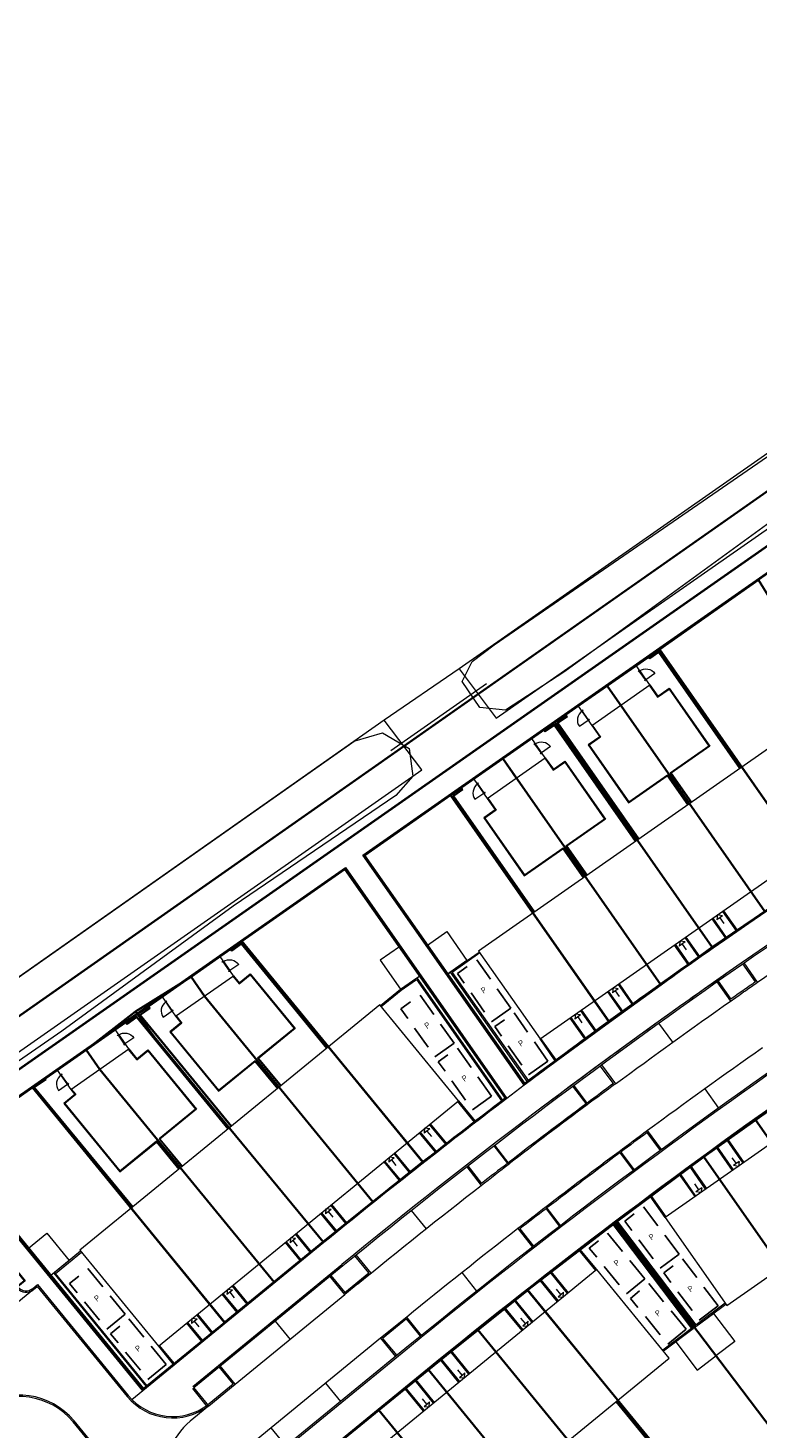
# Model space of a CAD drawing. Header units: metres. Extents: x 150385 to 171486, y 478588 to 485023.
# Tile 76 of 256: x 151541 to 151603, y 483369 to 483488. Entities that reach past the tile are written whole.
import ezdxf
from ezdxf.lldxf.tags import DXFTag

# ---------------------------------------------------------------- set-up
doc = ezdxf.new("R2010")
doc.units = ezdxf.units.M
doc.linetypes.add('Stippelfijn', pattern=[3, 2, -1])
doc.layers.add('B-WE-KG-GRENS_PERCEEL-GV', color=150, linetype='KG-PERCEEL', lineweight=30, true_color=0x007fff)
doc.layers.add('N-CO-BC-DEUR_BERGING_HOUT-G', color=9, linetype='Continuous', lineweight=18, true_color=0x808080)
for name, color, linetype, lineweight in [('N-WE-VH-KANTOPSLUITING_ACHTERKANTBAND TERRAS-G', 7, 'Continuous', 5), ('TOP-L-duiker', 7, 'Continuous', 0), ('TOP-L-topo objecten vlak', 7, 'Continuous', 0)]:
    doc.layers.add(name, color=color, linetype=linetype, lineweight=lineweight)
doc.layers.add('N-WE-VH-PP', color=7, linetype='Continuous')
doc.styles.add('NLCS-ISO-ANNOTATIEF-T25', font='NLCS-ISO.ttf', dxfattribs={"height": 2.5})
doc.styles.get("Standard").update_dxf_attribs({"font": 'NLCS-ISO.ttf'})
tags = doc.linetypes.add('KG-PERCEEL', pattern='A,5.5,-2,["P",Standard,S=1.8,R=0,X=-0.5,Y=-0.9],-2,5.5,-2,[5,NLCS.shx,S=0.75,R=0,X=0,Y=0],-2', length=19).pattern_tags.tags
tags[6] = DXFTag(74, 10)

# ---------------------------------------------------------------- blocks, each defined once
blk = doc.blocks.new('pp')
at = {"layer": 'N-WE-VH-PP', "linetype": 'Stippelfijn', "flags": 128}
blk.add_lwpolyline([(-0.5, -5.47), (-2.5, -5.47), (-2.5, -0.47), (-0.5, -0.47)], close=True, dxfattribs=at)
at = {"layer": 'N-WE-VH-PP', "color": 0, "insert": (-1.48, -2.91), "char_height": 0.5, "attachment_point": 5, "style": 'NLCS-ISO-ANNOTATIEF-T25'}
blk.add_mtext('P', dxfattribs=at)
blk = doc.blocks.new('NLRS_31_DO_WB_buitendeurkozijn vspyqds3_BCB - H02s-5481641-00_begane grond - BU Tuinberging')
at = {"layer": 'N-CO-BC-DEUR_BERGING_HOUT-G', "lineweight": 13}
h = blk.add_hatch(dxfattribs=at)
h.set_pattern_fill('FP_7', color=256, style=0, pattern_type=2)
h.set_pattern_definition([(315, (-27166.344, 2464), (45.25483, 45.25483), [])])
h.paths.add_polyline_path([(-517, 9), (-517, -9), (-508, -9), (-508, -85), (-517, -85), (-517, -101), (-450, -101), (-450, -38), (-467, -38), (-467, 13), (-517, 13)], flags=0)
h.paths.add_polyline_path([(450, -101), (517, -101), (517, -85), (508, -85), (508, -9), (517, -9), (517, 13), (467, 13), (467, -38), (450, -38)], flags=0)
at = {"layer": 'N-CO-BC-DEUR_BERGING_HOUT-G'}
for p, q in [((-517, 13), (-517, 9)), ((-467, 13), (-517, 13)), ((-467, -38), (-467, 13)), ((462, 2), (-462, 2)), ((-462, 2), (-462, -38)), ((462, -38), (462, 2)), ((517, 13), (467, 13)), ((467, 13), (467, -38)), ((517, 9), (517, 13)), ((-508, -85), (-517, -85)), ((-517, -85), (-517, -101)), ((-517, -101), (-450, -101)), ((-508, -79), (-508, -85)), ((-450, -38), (-467, -38)), ((-462, -38), (462, -38)), ((-450, -101), (-450, -38)), ((467, -38), (450, -38)), ((450, -38), (450, -101)), ((450, -101), (517, -101)), ((508, -85), (508, -79)), ((517, -85), (508, -85)), ((517, -101), (517, -85))]:
    blk.add_line(p, q, dxfattribs=at)
at = {"layer": 'N-CO-BC-DEUR_BERGING_HOUT-G', "lineweight": 13}
blk.add_line((-464, 919), (-464, -9), dxfattribs=at)
blk.add_arc((-464, -9), 928, 360, 90, dxfattribs=at)

msp = doc.modelspace()

# ---------------------------------------------------------------- linework, layer by layer
at = {"layer": 'B-WE-KG-GRENS_PERCEEL-GV', "flags": 128}
for points in [[(151316.71, 483553.08), (151403.36, 483439.89), (151455.3, 483373.86), (151469, 483359.2), (151471.72, 483355.57), (151507.76, 483380.86), (151608.65, 483451.64), (151911.59, 483664.18), (152074.24, 483778.3), (152066.94, 483796.58), (152059.48, 483814.79), (152051.89, 483832.94), (152044.14, 483851.04), (152036.25, 483869.07), (152028.22, 483887.03), (152020.04, 483904.93), (152011.71, 483922.76), (152003.25, 483940.53), (151994.64, 483958.23), (151985.88, 483975.85), (151976.99, 483993.41), (151967.95, 484010.89), (151926.45, 483981.72), (151907.36, 483968.3)], [(152074.24, 483778.3), (152066.94, 483796.58), (152059.48, 483814.79), (152051.89, 483832.94), (152044.14, 483851.04), (152036.25, 483869.07), (152028.22, 483887.03), (152020.04, 483904.93), (152011.71, 483922.76), (152003.25, 483940.53), (151994.64, 483958.23), (151985.88, 483975.85), (151976.99, 483993.41), (151967.95, 484010.89), (151926.45, 483981.72), (151907.36, 483968.3), (151316.71, 483553.08), (151403.36, 483439.89), (151455.3, 483373.86), (151469, 483359.2), (151471.72, 483355.57), (151608.65, 483451.64), (151911.59, 483664.18)], [(151507.75, 483380.85), (151507.76, 483380.86), (151608.65, 483451.64), (151771.12, 483565.63), (151911.59, 483664.18), (152074.24, 483778.3), (152066.94, 483796.58), (152059.48, 483814.79), (152051.89, 483832.94), (152044.14, 483851.04), (152036.25, 483869.07), (152028.22, 483887.03), (152020.04, 483904.93), (152011.71, 483922.76), (152003.25, 483940.53), (151994.64, 483958.23), (151985.88, 483975.85), (151976.99, 483993.41), (151967.95, 484010.89), (151926.45, 483981.72), (151907.36, 483968.3), (151316.71, 483553.08), (151403.36, 483439.89), (151455.3, 483373.86), (151469, 483359.2), (151471.72, 483355.57)], [(151316.71, 483553.08), (151403.36, 483439.89), (151455.3, 483373.86), (151469, 483359.2), (151471.72, 483355.57), (151507.76, 483380.86), (151608.65, 483451.64), (151911.59, 483664.18), (152074.24, 483778.3), (152066.94, 483796.58), (152059.48, 483814.79), (152051.89, 483832.94), (152044.14, 483851.04), (152036.25, 483869.07), (152028.22, 483887.03), (152020.04, 483904.93), (152011.71, 483922.76), (152003.25, 483940.53), (151994.64, 483958.23), (151985.88, 483975.85), (151976.99, 483993.41), (151967.95, 484010.89), (151926.45, 483981.72), (151907.36, 483968.3)], [(152074.24, 483778.3), (152066.94, 483796.58), (152059.48, 483814.79), (152051.89, 483832.94), (152044.14, 483851.04), (152036.25, 483869.07), (152028.22, 483887.03), (152020.04, 483904.93), (152011.71, 483922.76), (152003.25, 483940.53), (151994.64, 483958.23), (151985.88, 483975.85), (151976.99, 483993.41), (151967.95, 484010.89), (151926.45, 483981.72), (151907.36, 483968.3), (151316.71, 483553.08), (151403.36, 483439.89), (151455.3, 483373.86), (151469, 483359.2), (151471.72, 483355.57), (151608.65, 483451.64), (151911.59, 483664.18)], [(151522.99, 483289.3), (151606.73, 483356.21), (151654.28, 483394.27), (151630.94, 483424.32), (151608.65, 483451.64), (151471.72, 483355.57), (151474.46, 483351.93), (151483.06, 483340.21), (151490.17, 483330.12)], [(151522.99, 483289.3), (151606.73, 483356.21), (151654.28, 483394.27), (151630.94, 483424.32), (151608.65, 483451.64), (151471.72, 483355.57), (151474.46, 483351.93), (151483.06, 483340.21), (151490.17, 483330.12)], [(151499.39, 483318.66), (151522.99, 483289.3), (151533.35, 483297.58), (151516.29, 483318.42), (151536.37, 483334.86), (151553.62, 483313.78), (151555.19, 483315.02), (151537.92, 483336.12), (151556.55, 483351.37), (151573.65, 483330.47), (151573.99, 483330.04), (151606.73, 483356.21), (151654.28, 483394.27), (151630.94, 483424.32), (151628.04, 483427.88), (151623.24, 483425.09), (151611.47, 483446.61), (151612.29, 483447.18), (151608.65, 483451.64), (151507.76, 483380.86), (151534.89, 483347.71)], [(151499.39, 483318.66), (151522.99, 483289.3), (151533.35, 483297.58), (151529.97, 483301.71), (151526.56, 483305.89), (151523.14, 483310.07), (151519.72, 483314.24), (151516.3, 483318.41), (151510.67, 483325.28), (151531.54, 483342.35), (151550.92, 483358.24), (151556.55, 483351.35), (151559.98, 483347.17), (151563.39, 483343.01), (151566.81, 483338.83), (151570.23, 483334.65), (151573.65, 483330.47), (151573.99, 483330.04), (151598.96, 483349.99), (151596.23, 483353.32), (151599.4, 483355.91), (151602.15, 483352.55), (151604.51, 483354.42), (151600.7, 483359.43), (151596.61, 483356.08), (151592.43, 483352.67), (151588.26, 483349.24), (151584.08, 483345.84), (151577.2, 483340.2), (151559.92, 483361.34), (151566.78, 483366.97), (151570.96, 483370.39), (151575.15, 483373.81), (151579.34, 483377.21), (151583.56, 483380.56), (151590.98, 483386.27), (151598.49, 483391.86), (151602.88, 483395.01), (151607.28, 483398.13), (151611.73, 483401.2), (151616.22, 483404.18), (151623.72, 483408.95), (151636.25, 483391.07), (151628.96, 483385.97), (151624.54, 483382.86), (151620.12, 483379.78), (151615.7, 483376.69), (151611.26, 483373.6), (151604.29, 483368.72), (151605.43, 483367.07), (151608, 483368.87), (151612.28, 483371.87), (151616.89, 483375.08), (151621.19, 483378.08), (151625.77, 483381.29), (151636.65, 483388.91), (151639.14, 483382.15), (151644.17, 483386.17), (151642.14, 483391.66), (151653.43, 483395.36), (151630.94, 483424.32), (151628.05, 483427.87), (151627.92, 483427.79), (151623.24, 483425.07), (151615.64, 483420.47), (151608.17, 483415.68), (151603.67, 483412.68), (151599.21, 483409.63), (151594.86, 483406.45), (151590.48, 483403.29), (151583.31, 483398.05), (151569.73, 483417.42), (151577.03, 483422.53), (151581.45, 483425.63), (151585.88, 483428.72), (151590.3, 483431.81), (151594.73, 483434.89), (151603.12, 483440.78), (151611.47, 483446.62), (151612.29, 483447.18), (151608.65, 483451.64), (151507.76, 483380.86), (151507.75, 483380.85), (151534.9, 483347.7)], [(151499.39, 483318.66), (151522.99, 483289.3), (151533.35, 483297.58), (151516.29, 483318.42), (151536.37, 483334.86), (151553.62, 483313.78), (151555.19, 483315.02), (151537.92, 483336.12), (151556.55, 483351.37), (151573.65, 483330.47), (151573.99, 483330.04), (151606.73, 483356.21), (151654.28, 483394.27), (151630.94, 483424.32), (151628.04, 483427.88), (151623.24, 483425.09), (151611.47, 483446.61), (151612.29, 483447.18), (151608.65, 483451.64), (151507.76, 483380.86), (151534.89, 483347.71)], [(151603.12, 483440.78), (151594.73, 483434.89), (151608.17, 483415.68), (151615.64, 483420.47)], [(151590.43, 483403.36), (151577.03, 483422.52), (151594.73, 483434.9), (151608.16, 483415.69), (151599.22, 483409.63)], [(151577.03, 483422.52), (151590.43, 483403.36), (151599.22, 483409.63), (151608.16, 483415.69), (151594.73, 483434.9)], [(151590.43, 483403.36), (151577.03, 483422.52), (151594.73, 483434.9), (151608.16, 483415.69), (151599.22, 483409.63)], [(151577.03, 483422.52), (151590.43, 483403.36), (151599.22, 483409.63), (151608.16, 483415.69), (151594.73, 483434.9)], [(151603.67, 483412.68), (151608.17, 483415.68), (151594.73, 483434.89), (151590.3, 483431.81)], [(151585.88, 483428.72), (151599.21, 483409.63), (151603.67, 483412.68), (151590.3, 483431.81)], [(151585.88, 483428.72), (151581.45, 483425.63), (151594.86, 483406.45), (151599.21, 483409.63)], [(151581.45, 483425.63), (151577.03, 483422.53), (151590.48, 483403.29), (151594.86, 483406.45)], [(151577.03, 483422.53), (151569.73, 483417.42), (151583.31, 483398.05), (151590.48, 483403.29)], [(151534.3, 483392.62), (151541.58, 483397.74), (151546.14, 483400.93), (151550.31, 483404.2), (151555.03, 483407.14), (151559.34, 483410.15), (151568.08, 483416.26), (151581.68, 483396.84), (151574.68, 483391.42), (151570.45, 483388.06), (151566.24, 483384.67), (151562.07, 483381.25), (151557.89, 483377.82), (151551.01, 483372.2)], [(151568.08, 483416.26), (151559.34, 483410.15), (151574.68, 483391.42), (151581.68, 483396.84)], [(151557.88, 483377.83), (151541.59, 483397.74), (151559.34, 483410.16), (151574.67, 483391.43), (151566.24, 483384.67)], [(151541.59, 483397.74), (151557.88, 483377.83), (151566.24, 483384.67), (151574.67, 483391.43), (151559.34, 483410.16)], [(151557.88, 483377.83), (151541.59, 483397.74), (151559.34, 483410.16), (151574.67, 483391.43), (151566.24, 483384.67)], [(151541.59, 483397.74), (151557.88, 483377.83), (151566.24, 483384.67), (151574.67, 483391.43), (151559.34, 483410.16)], [(151574.68, 483391.42), (151559.34, 483410.15), (151555.03, 483407.14), (151556.18, 483405.49), (151570.45, 483388.06)], [(151555.03, 483407.14), (151550.31, 483404.2), (151551.9, 483402.03), (151566.24, 483384.67), (151570.45, 483388.06), (151556.18, 483405.49)], [(151566.24, 483384.67), (151551.9, 483402.03), (151550.31, 483404.2), (151546.14, 483400.93), (151547.3, 483399.28), (151562.07, 483381.25)], [(151598.49, 483391.86), (151607.27, 483398.12), (151616.23, 483404.19), (151628.97, 483385.97), (151611.26, 483373.6)], [(151598.49, 483391.86), (151611.26, 483373.6), (151628.97, 483385.97), (151616.23, 483404.19), (151607.27, 483398.12)], [(151598.49, 483391.86), (151607.27, 483398.12), (151616.23, 483404.19), (151628.97, 483385.97), (151611.26, 483373.6)], [(151598.49, 483391.86), (151611.26, 483373.6), (151628.97, 483385.97), (151616.23, 483404.19), (151607.27, 483398.12)], [(151546.14, 483400.93), (151541.58, 483397.74), (151557.89, 483377.82), (151562.07, 483381.25), (151547.3, 483399.28)], [(151541.58, 483397.74), (151534.3, 483392.62), (151551.01, 483372.2), (151557.89, 483377.82)], [(151615.7, 483376.69), (151620.12, 483379.78), (151607.28, 483398.13), (151602.88, 483395.01)], [(151602.88, 483395.01), (151598.49, 483391.86), (151611.26, 483373.6), (151615.7, 483376.69)], [(151611.26, 483373.6), (151598.49, 483391.86), (151590.98, 483386.27), (151604.29, 483368.72)], [(151590.98, 483386.27), (151583.56, 483380.56), (151598.55, 483362.27), (151605.43, 483367.07), (151604.29, 483368.72)], [(151566.78, 483366.97), (151575.13, 483373.8), (151583.57, 483380.57), (151598.55, 483362.26), (151600.7, 483359.43), (151584.08, 483345.83)], [(151566.78, 483366.97), (151584.08, 483345.83), (151600.7, 483359.43), (151598.55, 483362.26), (151583.57, 483380.57), (151575.13, 483373.8)], [(151566.78, 483366.97), (151575.13, 483373.8), (151583.57, 483380.57), (151598.55, 483362.26), (151600.7, 483359.43), (151584.08, 483345.83)], [(151566.78, 483366.97), (151584.08, 483345.83), (151600.7, 483359.43), (151598.55, 483362.26), (151583.57, 483380.57), (151575.13, 483373.8)], [(151583.56, 483380.56), (151579.34, 483377.21), (151596.61, 483356.08), (151600.7, 483359.43), (151598.55, 483362.27)], [(151592.43, 483352.67), (151596.61, 483356.08), (151579.34, 483377.21), (151575.15, 483373.81)], [(151570.96, 483370.39), (151588.26, 483349.24), (151592.43, 483352.67), (151575.15, 483373.81)], [(151570.96, 483370.39), (151566.78, 483366.97), (151584.08, 483345.84), (151588.26, 483349.24)]]:
    msp.add_lwpolyline(points, close=True, dxfattribs=at)
at = {"layer": 'N-WE-VH-KANTOPSLUITING_ACHTERKANTBAND TERRAS-G', "color": 7, "lineweight": 9, "flags": 128}
for points in [[(151652.04, 483439.99), (151640.4, 483466.89), (151668.75, 483486.72), (151669.41, 483484.68), (151671.32, 483485.05), (151670.37, 483487.92), (151669.3, 483489.45), (151531.38, 483392.99), (151540.9, 483381.36), (151540.32, 483380.89)], [(151652.03, 483439.88), (151640.33, 483466.91), (151668.78, 483486.81), (151669.46, 483484.75), (151671.24, 483485.09), (151670.32, 483487.89), (151669.29, 483489.36), (151531.47, 483392.98), (151540.98, 483381.35), (151540.36, 483380.85)], [(151583.27, 483397.93), (151569.59, 483417.44), (151638.82, 483465.86), (151650.38, 483439.15)], [(151583.26, 483398.04), (151569.67, 483417.43), (151638.8, 483465.77), (151650.29, 483439.22)], [(151601.55, 483424.8), (151594.68, 483434.63), (151593.91, 483434.09), (151593.79, 483434.25)], [(151601.6, 483424.84), (151594.69, 483434.71), (151593.92, 483434.17), (151593.84, 483434.29)], [(151592.76, 483433.53), (151587.85, 483430.09), (151588.99, 483428.45), (151591.45, 483430.17)], [(151590.3, 483431.81), (151591.45, 483430.17), (151593.91, 483431.89), (151592.76, 483433.53)], [(151593.86, 483431.85), (151594.58, 483430.84), (151595.56, 483431.52), (151598.92, 483426.7), (151595.65, 483424.41), (151597.4, 483421.9)], [(151593.91, 483431.89), (151594.59, 483430.92), (151595.57, 483431.61), (151599.01, 483426.69), (151595.73, 483424.4), (151597.45, 483421.94)], [(151592.7, 483418.61), (151585.83, 483428.44), (151585.06, 483427.9), (151584.94, 483428.06)], [(151592.75, 483418.65), (151585.84, 483428.52), (151585.07, 483427.98), (151584.99, 483428.1)], [(151592.97, 483418.81), (151586.07, 483428.68), (151586.84, 483429.22), (151586.76, 483429.33)], [(151593.02, 483418.84), (151586.16, 483428.67), (151586.93, 483429.2), (151586.81, 483429.37)], [(151588.99, 483428.45), (151589.67, 483427.48), (151588.69, 483426.79), (151592.12, 483421.88), (151595.4, 483424.17), (151597.12, 483421.71)], [(151589.04, 483428.48), (151589.75, 483427.46), (151588.77, 483426.78), (151592.14, 483421.96), (151595.42, 483424.25), (151597.17, 483421.74)], [(151583.91, 483427.34), (151578.99, 483423.9), (151580.14, 483422.26), (151582.6, 483423.98), (151581.45, 483425.62)], [(151582.6, 483423.98), (151585.06, 483425.7), (151583.91, 483427.34)], [(151585.01, 483425.66), (151585.72, 483424.65), (151586.7, 483425.33), (151590.07, 483420.51), (151586.8, 483418.22), (151588.55, 483415.72)], [(151585.06, 483425.7), (151585.74, 483424.73), (151586.72, 483425.42), (151590.16, 483420.5), (151586.88, 483418.21), (151588.6, 483415.75)], [(151584.12, 483412.62), (151577.22, 483422.49), (151577.99, 483423.03), (151577.91, 483423.14)], [(151584.17, 483412.65), (151577.31, 483422.48), (151578.08, 483423.02), (151577.96, 483423.18)], [(151580.19, 483422.29), (151580.9, 483421.27), (151579.92, 483420.59), (151583.29, 483415.77), (151586.57, 483418.06), (151588.32, 483415.55)], [(151580.14, 483422.26), (151580.82, 483421.29), (151579.84, 483420.6), (151583.27, 483415.69), (151586.55, 483417.98), (151588.27, 483415.52)], [(151550.94, 483372.02), (151534.09, 483392.62), (151568.11, 483416.41), (151581.81, 483396.82)], [(151568.1, 483416.33), (151534.18, 483392.61), (151550.92, 483372.14)], [(151568.1, 483416.33), (151581.71, 483396.87)], [(151599.17, 483412.04), (151600.32, 483410.4)], [(151599.26, 483412.1), (151600.4, 483410.46)], [(151599.66, 483412.38), (151599.59, 483411.97)], [(151600.08, 483412.31), (151599.59, 483411.97)], [(151600.08, 483412.31), (151599.66, 483412.38)], [(151599.84, 483412.14), (151600.18, 483411.65)], [(151600.07, 483412.67), (151601.23, 483411.02)], [(151600.16, 483412.73), (151601.31, 483411.08)], [(151596.89, 483410.45), (151598.04, 483408.81)], [(151596.98, 483410.5), (151598.12, 483408.86)], [(151566.53, 483401.06), (151559.3, 483409.89), (151558.48, 483409.31), (151558.36, 483409.47)], [(151566.57, 483401.1), (151559.31, 483409.97), (151558.49, 483409.4), (151558.41, 483409.5)], [(151576.78, 483407.36), (151579.45, 483409.23)], [(151595.99, 483409.82), (151597.14, 483408.17)], [(151596.08, 483409.87), (151597.22, 483408.23)], [(151596.49, 483410.16), (151596.41, 483409.74)], [(151596.9, 483410.09), (151596.41, 483409.74)], [(151596.9, 483410.09), (151596.49, 483410.16)], [(151596.66, 483409.91), (151597, 483409.42)], [(151557.49, 483408.86), (151552.57, 483405.42), (151553.72, 483403.78), (151558.63, 483407.22)], [(151558.63, 483407.22), (151557.49, 483408.86)], [(151579.51, 483409.15), (151577.16, 483407.51), (151583.62, 483398.3)], [(151602.88, 483406.7), (151601.81, 483408.24)], [(151555.03, 483407.14), (151556.17, 483405.5)], [(151558.58, 483407.18), (151559.11, 483406.54), (151560.05, 483407.31), (151563.77, 483402.75), (151560.67, 483400.22), (151562.61, 483397.85)], [(151558.63, 483407.22), (151559.12, 483406.62), (151560.05, 483407.39), (151563.85, 483402.75), (151560.76, 483400.21), (151562.66, 483397.89)], [(151571.09, 483404.69), (151572.78, 483406.07), (151574.17, 483407.05), (151581.43, 483396.67)], [(151571.15, 483404.61), (151572.84, 483405.99), (151574.15, 483406.91), (151581.35, 483396.61)], [(151583.54, 483398.24), (151577.02, 483407.53)], [(151590.32, 483405.85), (151591.51, 483404.15)], [(151590.4, 483405.91), (151591.59, 483404.21)], [(151590.81, 483406.19), (151590.74, 483405.78)], [(151591.23, 483406.12), (151590.74, 483405.78)], [(151591.23, 483406.12), (151590.81, 483406.19)], [(151590.99, 483405.95), (151591.33, 483405.46)], [(151591.22, 483406.48), (151592.41, 483404.79)], [(151591.31, 483406.54), (151592.49, 483404.85)], [(151599.7, 483406.77), (151600.78, 483405.23)], [(151558.43, 483394.43), (151550.67, 483403.92), (151551.49, 483404.49), (151551.4, 483404.6)], [(151558.48, 483394.47), (151550.76, 483403.91), (151551.58, 483404.48), (151551.45, 483404.64)], [(151558.17, 483394.22), (151550.43, 483403.68), (151549.61, 483403.1), (151549.48, 483403.26)], [(151558.22, 483394.26), (151550.44, 483403.76), (151549.62, 483403.19), (151549.53, 483403.29)], [(151553.24, 483404.45), (151553.26, 483404.43)], [(151553.71, 483403.78), (151554.17, 483403.22), (151553.24, 483402.46), (151557.35, 483397.43), (151560.45, 483399.96), (151562.35, 483397.64)], [(151553.77, 483403.82), (151554.26, 483403.21), (151553.32, 483402.45), (151557.36, 483397.51), (151560.46, 483400.04), (151562.39, 483397.68)], [(151587.14, 483403.63), (151588.38, 483401.86)], [(151587.22, 483403.68), (151588.46, 483401.92)], [(151587.63, 483403.97), (151587.56, 483403.55)], [(151588.05, 483403.9), (151587.56, 483403.55)], [(151588.05, 483403.9), (151587.63, 483403.97)], [(151587.81, 483403.73), (151588.15, 483403.23)], [(151588.04, 483404.26), (151589.27, 483402.51)], [(151588.13, 483404.31), (151589.35, 483402.57)], [(151549.76, 483401.01), (151548.61, 483402.65), (151546.15, 483400.93), (151547.3, 483399.29)], [(151595.86, 483401.59), (151594.69, 483403.21)], [(151546.15, 483400.93), (151543.69, 483399.21), (151544.84, 483397.57), (151549.76, 483401.01)], [(151549.71, 483400.98), (151550.44, 483400.09), (151551.37, 483400.85), (151555.41, 483395.92), (151552.32, 483393.38), (151554.25, 483391.01)], [(151549.76, 483401.01), (151550.44, 483400.17), (151551.38, 483400.94), (151555.5, 483395.91), (151552.4, 483393.37), (151554.3, 483391.05)], [(151585.9, 483400.02), (151584.61, 483401.86)], [(151585.98, 483400.08), (151584.69, 483401.91)], [(151590.84, 483398.08), (151589.72, 483399.59)], [(151550.07, 483387.59), (151541.69, 483397.76), (151542.66, 483398.44), (151542.63, 483398.47)], [(151550.12, 483387.63), (151541.77, 483397.76), (151542.74, 483398.43), (151542.68, 483398.5)], [(151544.84, 483397.57), (151545.18, 483397.16), (151544.25, 483396.39), (151548.99, 483390.59), (151552.09, 483393.12), (151553.99, 483390.8)], [(151544.88, 483397.61), (151545.26, 483397.15), (151544.33, 483396.38), (151549, 483390.67), (151552.1, 483393.21), (151554.04, 483390.84)], [(151583.27, 483397.93), (151581.81, 483396.82)], [(151588.61, 483396.43), (151587.48, 483397.93)], [(151598.57, 483397.62), (151599.73, 483396)], [(151577.61, 483396.56), (151579.03, 483394.82)], [(151577.69, 483396.62), (151579.11, 483394.88)], [(151574.37, 483393.91), (151575.72, 483392.25)], [(151574.45, 483393.97), (151575.8, 483392.32)], [(151574.83, 483394.29), (151574.79, 483393.86)], [(151575.26, 483394.24), (151574.79, 483393.86)], [(151575.26, 483394.24), (151574.83, 483394.29)], [(151575.02, 483394.05), (151575.4, 483393.59)], [(151575.22, 483394.6), (151576.59, 483392.93)], [(151575.3, 483394.67), (151576.67, 483392.99)], [(151594.81, 483392.41), (151593.69, 483393.92)], [(151580.69, 483392.79), (151581.84, 483391.3)], [(151600.93, 483390.71), (151599.58, 483392.65)], [(151601.01, 483390.77), (151599.66, 483392.71)], [(151601.83, 483391.34), (151600.47, 483393.29)], [(151601.92, 483391.4), (151600.55, 483393.35)], [(151571.37, 483391.45), (151572.67, 483389.85)], [(151571.44, 483391.51), (151572.75, 483389.92)], [(151571.83, 483391.83), (151571.79, 483391.41)], [(151572.25, 483391.79), (151571.79, 483391.41)], [(151572.25, 483391.79), (151571.83, 483391.83)], [(151572.02, 483391.6), (151572.4, 483391.13)], [(151572.22, 483392.15), (151573.53, 483390.54)], [(151572.29, 483392.21), (151573.61, 483390.6)], [(151591.46, 483392.27), (151592.58, 483390.76)], [(151601.25, 483391.3), (151600.91, 483391.79)], [(151601.5, 483391.47), (151601.01, 483391.13)], [(151601.5, 483391.47), (151601.42, 483391.05)], [(151578.49, 483391.09), (151579.65, 483389.61)], [(151597.75, 483388.49), (151596.44, 483390.36)], [(151597.83, 483388.54), (151596.52, 483390.42)], [(151598.65, 483389.12), (151597.33, 483391.01)], [(151598.74, 483389.17), (151597.41, 483391.07)], [(151601.42, 483391.05), (151601.01, 483391.13)], [(151598.07, 483389.08), (151597.73, 483389.57)], [(151598.32, 483389.25), (151597.83, 483388.9)], [(151598.32, 483389.25), (151598.24, 483388.83)], [(151595.22, 483386.72), (151593.96, 483388.52)], [(151595.3, 483386.77), (151594.04, 483388.58)], [(151598.24, 483388.83), (151597.83, 483388.9)], [(151566.01, 483387.07), (151567.28, 483385.52)], [(151566.09, 483387.13), (151567.36, 483385.58)], [(151566.47, 483387.45), (151566.43, 483387.03)], [(151566.9, 483387.41), (151566.43, 483387.03)], [(151566.9, 483387.41), (151566.47, 483387.45)], [(151566.66, 483387.22), (151567.04, 483386.75)], [(151566.86, 483387.76), (151568.13, 483386.21)], [(151566.94, 483387.83), (151568.21, 483386.28)], [(151573.68, 483387.31), (151574.95, 483385.76)], [(151585.12, 483387.47), (151586.27, 483385.96)], [(151582.91, 483385.76), (151584.06, 483384.28)], [(151590.77, 483386.12), (151597.45, 483377.31), (151595.02, 483375.47)], [(151590.85, 483386.18), (151597.59, 483377.29), (151595.08, 483375.39)], [(151591.09, 483386.36), (151597.83, 483377.48), (151600.35, 483379.38)], [(151600.29, 483379.46), (151597.85, 483377.62), (151591.17, 483386.42)], [(151563.01, 483384.61), (151564.27, 483383.06)], [(151563.09, 483384.67), (151564.35, 483383.13)], [(151563.47, 483384.99), (151563.43, 483384.57)], [(151563.89, 483384.95), (151563.43, 483384.57)], [(151563.89, 483384.95), (151563.47, 483384.99)], [(151563.66, 483384.76), (151564.04, 483384.29)], [(151563.86, 483385.31), (151565.13, 483383.76)], [(151563.94, 483385.37), (151565.2, 483383.82)], [(151545.67, 483383.86), (151543.39, 483382), (151551.24, 483372.4)], [(151551.32, 483372.46), (151543.53, 483381.98), (151545.74, 483383.79)], [(151569.01, 483383.55), (151570.27, 483382), (151568.06, 483380.19), (151566.79, 483381.74)], [(151570.1, 483382.02), (151568.91, 483383.47)], [(151589.34, 483382.24), (151587.94, 483383.96)], [(151589.42, 483382.3), (151588.01, 483384.02)], [(151555.19, 483372.4), (151567.82, 483382.74)], [(151568.08, 483380.36), (151570.1, 483382.02)], [(151579.25, 483380.49), (151578, 483382.06)], [(151586.95, 483380.28), (151585.49, 483382.07)], [(151587.03, 483380.34), (151585.57, 483382.13)], [(151558.5, 483380.92), (151559.77, 483379.38)], [(151558.58, 483380.99), (151559.85, 483379.44)], [(151566.89, 483381.81), (151568.08, 483380.36)], [(151586.1, 483379.58), (151584.62, 483381.39)], [(151586.18, 483379.65), (151584.7, 483381.45)], [(151541.69, 483380.61), (151524.58, 483366.62)], [(151557.65, 483380.23), (151558.92, 483378.68)], [(151557.73, 483380.29), (151559, 483378.74)], [(151558.12, 483380.61), (151558.07, 483380.19)], [(151558.54, 483380.57), (151558.07, 483380.19)], [(151558.54, 483380.57), (151558.12, 483380.61)], [(151558.31, 483380.38), (151558.69, 483379.91)], [(151558.77, 483372.59), (151568.06, 483380.19)], [(151583.95, 483377.82), (151582.44, 483379.68)], [(151584.03, 483377.89), (151582.51, 483379.74)], [(151586.38, 483380.2), (151586, 483380.66)], [(151586.14, 483380.01), (151586.61, 483380.39)], [(151586.14, 483380.01), (151586.57, 483379.96)], [(151586.57, 483379.96), (151586.61, 483380.39)], [(151555.5, 483378.47), (151556.77, 483376.92)], [(151555.58, 483378.53), (151556.84, 483376.98)], [(151583.1, 483377.13), (151581.57, 483378.99)], [(151583.18, 483377.19), (151581.65, 483379.05)], [(151554.65, 483377.77), (151555.92, 483376.22)], [(151554.73, 483377.83), (151555.99, 483376.29)], [(151555.11, 483378.15), (151555.07, 483377.73)], [(151555.54, 483378.11), (151555.07, 483377.73)], [(151555.54, 483378.11), (151555.11, 483378.15)], [(151555.3, 483377.92), (151555.68, 483377.45)], [(151562.15, 483377.94), (151563.42, 483376.39)], [(151574.57, 483376.73), (151573.31, 483378.28), (151571.1, 483376.48), (151572.37, 483374.93)], [(151573.29, 483378.12), (151571.27, 483376.46)], [(151574.48, 483376.66), (151573.29, 483378.12)], [(151583.37, 483377.74), (151582.99, 483378.2)], [(151583.14, 483377.55), (151583.61, 483377.93)], [(151583.14, 483377.55), (151583.56, 483377.51)], [(151583.56, 483377.51), (151583.61, 483377.93)], [(151571.1, 483376.48), (151561.82, 483368.88)], [(151571.27, 483376.46), (151572.46, 483375.01)], [(151552.26, 483375.81), (151553.52, 483374.27)], [(151552.34, 483375.88), (151553.6, 483374.33)], [(151578.59, 483373.44), (151577.03, 483375.35)], [(151578.67, 483373.5), (151577.11, 483375.42)], [(151556.53, 483370.76), (151558.77, 483372.59), (151557.51, 483374.14)], [(151558.61, 483372.61), (151557.41, 483374.06)], [(151577.74, 483372.74), (151576.18, 483374.66)], [(151577.82, 483372.81), (151576.25, 483374.72)], [(151578.02, 483373.36), (151577.64, 483373.82)], [(151556.58, 483370.95), (151558.61, 483372.61)], [(151567.73, 483371.13), (151566.46, 483372.68)], [(151575.59, 483370.98), (151574.02, 483372.9)], [(151575.67, 483371.05), (151574.1, 483372.96)], [(151577.79, 483373.17), (151578.25, 483373.55)], [(151577.79, 483373.17), (151578.21, 483373.12)], [(151578.21, 483373.12), (151578.25, 483373.55)], [(151550.94, 483372.02), (151550.01, 483371.26)], [(151556.44, 483370.68), (151555.17, 483372.23)], [(151555.18, 483372.24), (151555.19, 483372.24)], [(151574.74, 483370.29), (151573.17, 483372.2)], [(151574.82, 483370.35), (151573.25, 483372.27)], [(151575.02, 483370.9), (151574.64, 483371.36)], [(151574.78, 483370.71), (151575.25, 483371.09)], [(151574.78, 483370.71), (151575.21, 483370.67)], [(151575.21, 483370.67), (151575.25, 483371.09)], [(151591.05, 483371.1), (151600.53, 483359.52), (151599.75, 483358.89), (151599.87, 483358.75)], [(151591.1, 483371.14), (151600.61, 483359.51), (151599.84, 483358.88), (151599.92, 483358.79)], [(151563.09, 483367.33), (151561.82, 483368.88), (151559.58, 483367.05)]]:
    msp.add_lwpolyline(points, dxfattribs=at)
for points, elevation in [([(151625.8, 483466.35), (151628.62, 483468.23), (151630.34, 483467.7), (151631.31, 483465.73), (151630.06, 483463.62), (151626.93, 483461.6), (151614.07, 483452.91), (151586.71, 483433.01), (151581.68, 483429.73), (151579.51, 483429.96), (151578, 483432.17), (151578.85, 483433.87), (151580.71, 483435.29)], -3.92), ([(151580.71, 483435.29), (151625.8, 483466.35)], -3.92), ([(151568.94, 483427.15), (151571.27, 483427.81), (151573.51, 483426.49), (151573.84, 483424.15), (151572.38, 483422.51), (151558.6, 483413.11), (151544.07, 483402.51), (151524.77, 483389.18), (151515.48, 483382.59), (151502.11, 483373.82), (151487.72, 483363.5), (151480.14, 483358.13), (151474.07, 483353.24), (151472.99, 483351.69), (151470.74, 483352.1), (151469.05, 483353.38), (151468.05, 483355.91), (151470.53, 483357.91)], -3.97), ([(151568.94, 483427.15), (151470.53, 483357.91)], -3.97)]:
    msp.add_lwpolyline(points, dxfattribs=dict(at, elevation=elevation))
for points in [[(151524.66, 483367.32), (151521.43, 483371.27), (151537.37, 483384.32), (151540.28, 483380.76, 0.414214), (151541.69, 483380.61), (151542, 483380.87), (151549.62, 483371.56, 0.404996), (151556.53, 483370.76), (151555.26, 483372.3), (151567.9, 483382.64, -0.018958), (151600.72, 483407.49, -0.026201), (151633.69, 483428.04, -0.028483), (151656.86, 483439.19, -0.023031), (151672.67, 483444.87, -0.026186), (151713.1, 483455.06)], [(151650.38, 483439.15, 0.021903), (151632.47, 483430.25, 0.026264), (151599.28, 483409.55, 0.009067), (151583.27, 483397.93, 0.009067)], [(151633.63, 483428.15, 0.026264), (151600.65, 483407.58, 0.009067), (151584.72, 483396.01, 0.009067)], [(151612.81, 483418.69, 0.010928), (151599.22, 483409.63, 0.009065), (151583.21, 483398.01)], [(151603.05, 483406.67, -0.008131), (151613.02, 483413.34, -0.006776)], [(151622.39, 483411.08, 0.013692), (151605.83, 483400.17, 0.018958), (151573.55, 483375.74), (151560.84, 483365.34), (151559.58, 483366.88, 0.399281), (151559.08, 483360.18), (151579.09, 483335.73, 0.356788), (151583.91, 483334.75, 0.474069), (151584.18, 483336.09), (151581.19, 483339.74), (151595.38, 483351.35), (151598.37, 483347.7, 0.414214), (151599.61, 483347.58), (151603.57, 483350.82)], [(151558.8, 483360.57), (151575.07, 483373.88, -0.019065), (151607.21, 483398.21, -0.014991), (151625.24, 483410.02), (151637.06, 483393.12), (151637.53, 483391.84)], [(151558.85, 483360.48), (151575.13, 483373.81, -0.019065), (151607.27, 483398.13, -0.014925), (151625.21, 483409.89), (151636.97, 483393.07), (151637.43, 483391.84), (151604.34, 483368.7), (151605.44, 483367.13), (151638.12, 483389.98), (151648.2, 483362.71)], [(151599.6, 483406.7), (151600.75, 483405.06, -0.000632), (151601.87, 483405.85, -0.000972), (151603.05, 483406.67), (151601.91, 483408.31)], [(151600.65, 483407.58, 0.018958), (151567.82, 483382.74)], [(151601.8, 483405.95, 0.000577), (151600.78, 483405.23)], [(151602.88, 483406.7, 0.000891), (151601.8, 483405.95)], [(151591.01, 483398.05, -0.005545), (151600.75, 483405.06, -0.004652)], [(151603.46, 483401.1, 0.005594), (151593.72, 483394.09)], [(151605.76, 483400.27, 0.018958), (151573.47, 483375.83), (151560.84, 483365.5)], [(151589.82, 483399.67), (151591.01, 483398.05, 0.001386), (151588.6, 483396.27), (151587.4, 483397.87)], [(151590.84, 483398.08, 0.001284), (151588.61, 483396.43)], [(151581.71, 483396.87, 0.009025), (151566.24, 483384.67), (151550.88, 483372.1)], [(151581.81, 483396.82, 0.00905), (151566.3, 483384.59), (151550.94, 483372.02)], [(151588.52, 483396.37, 0.003829), (151581.92, 483391.36)], [(151588.6, 483396.27, 0.003829), (151581.99, 483391.27)], [(151594.9, 483392.48), (151593.72, 483394.09, 0.001399), (151591.31, 483392.3), (151592.5, 483390.7)], [(151593.69, 483393.92, 0.001296), (151591.46, 483392.27)], [(151578.4, 483391.02), (151579.62, 483389.44, -0.001382), (151581.99, 483391.27), (151580.77, 483392.85)], [(151591.31, 483392.3, 0.003615), (151585.12, 483387.62)], [(151591.38, 483392.21, 0.003615), (151585.2, 483387.53)], [(151581.84, 483391.3, 0.00128), (151579.65, 483389.61)], [(151569.17, 483381.1, -0.006182), (151579.62, 483389.44, -0.004785)], [(151586.34, 483386.04), (151585.12, 483387.62, 0.001404), (151582.74, 483385.78), (151583.97, 483384.2)], [(151585.12, 483387.47, 0.001302), (151582.91, 483385.76)], [(151582.74, 483385.78, 0.005616), (151573.31, 483378.28, 0.004375)], [(151524.56, 483367.25), (151521.26, 483371.29), (151537.39, 483384.48), (151540.37, 483380.83, 0.414214), (151541.61, 483380.71), (151542.02, 483381.04), (151549.71, 483371.64, 0.404996), (151556.45, 483370.85, 0.404996)], [(151584.78, 483321), (151545.12, 483369.47, 0.390947), (151537.06, 483370.6, 0.437869), (151536.86, 483369.15), (151539.76, 483365.6)], [(151584.69, 483320.93), (151545.03, 483369.39, 0.390947), (151537.13, 483370.5, 0.437869), (151536.95, 483369.22), (151539.93, 483365.58)], [(151556.53, 483370.76), (151555.26, 483369.72, 0.414214), (151554.13, 483358.46)], [(151556.45, 483370.85, 0.008087), (151556.58, 483370.95)]]:
    msp.add_lwpolyline(points, format="xyb", dxfattribs=at)
for points in [[(151584.61, 483401.86), (151611.54, 483420.69), (151606.32, 483428.14), (151579.4, 483409.31)], [(151578.42, 483408.51), (151576.78, 483407.36), (151575.06, 483409.82), (151576.7, 483410.97)], [(151571.06, 483408.53), (151572.78, 483406.07), (151574.42, 483407.22), (151572.7, 483409.68)], [(151545.61, 483383.94), (151552.26, 483375.81), (151577.69, 483396.62), (151571.04, 483404.75)], [(151600.44, 483379.26), (151627.36, 483398.09), (151622.15, 483405.55), (151595.22, 483386.72)], [(151542.8, 483385.39), (151544.7, 483383.07), (151543.16, 483381.81), (151541.26, 483384.13)], [(151570.13, 483353.98), (151595.56, 483374.79), (151589.42, 483382.3), (151563.99, 483361.49)], [(151599.52, 483374.99), (151597.71, 483377.39), (151599.31, 483378.59), (151601.12, 483376.2)], [(151599.52, 483374.99), (151597.71, 483377.39), (151596.12, 483376.18), (151597.93, 483373.79)]]:
    msp.add_lwpolyline(points, close=True, dxfattribs=at)
at = {"layer": 'TOP-L-duiker', "color": 7, "linetype": 'Continuous', "lineweight": 0, "flags": 128}
msp.add_lwpolyline([(151580.08, 483431.96), (151571.96, 483426.28)], dxfattribs=at)
at = {"layer": 'TOP-L-topo objecten vlak', "color": 7, "linetype": 'Continuous', "lineweight": 18, "flags": 128}
for points in [[(151631.64, 483464.46), (151628.68, 483468.82), (151577.77, 483433.24)], [(151577.77, 483433.24), (151580.88, 483429.07), (151612.29, 483450.97)], [(151577.77, 483433.24), (151571.41, 483428.89)], [(151571.41, 483428.89), (151478.92, 483363.86), (151472.02, 483358.99)], [(151473.56, 483352.55), (151475.01, 483354.76), (151479.86, 483358.38), (151574.58, 483424.67), (151571.41, 483428.89)]]:
    msp.add_lwpolyline(points, dxfattribs=at)

# ---------------------------------------------------------------- block references
at = {"layer": 'N-WE-VH-KANTOPSLUITING_ACHTERKANTBAND TERRAS-G', "color": 7, "lineweight": 9}
for p, xscale, yscale, zscale, rotation in [((151593.32, 483432.7), -0.0009999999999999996, 0.0009999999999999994, 0.0009999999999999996, 304.9639278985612), ((151588.43, 483429.28), 0.0009999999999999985, 0.0009999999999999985, 0.0009999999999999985, 124.9639279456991), ((151584.47, 483426.51), -0.0009999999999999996, 0.0009999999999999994, 0.0009999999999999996, 304.9639278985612), ((151584.47, 483426.51), -0.0009999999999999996, 0.0009999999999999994, 0.0009999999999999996, 304.9639278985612), ((151579.58, 483423.09), 0.0009999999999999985, 0.0009999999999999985, 0.0009999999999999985, 124.9639279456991), ((151579.58, 483423.09), 0.0009999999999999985, 0.0009999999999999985, 0.0009999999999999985, 124.9639279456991), ((151558.05, 483408.04), -0.0009999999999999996, 0.0009999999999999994, 0.0009999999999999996, 304.9639278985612), ((151553.15, 483404.61), 0.0009999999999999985, 0.0009999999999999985, 0.0009999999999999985, 124.9639279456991), ((151549.17, 483401.82), -0.0009999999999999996, 0.0009999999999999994, 0.0009999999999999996, 304.9639278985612), ((151544.28, 483398.4), 0.0009999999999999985, 0.0009999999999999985, 0.0009999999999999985, 124.9639279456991)]:
    msp.add_blockref('NLRS_31_DO_WB_buitendeurkozijn vspyqds3_BCB - H02s-5481641-00_begane grond - BU Tuinberging', p, dxfattribs=dict(at, xscale=xscale, yscale=yscale, zscale=zscale, rotation=rotation))
for p, rotation in [((151579.39, 483409.24), 35.06028683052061), ((151574.59, 483406.25), 35.23214204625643), ((151582.55, 483404.74), 35.06028683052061), ((151577.76, 483401.76), 35.23214204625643), ((151593.51, 483388.3), 36.94276312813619), ((151590.42, 483386.07), 39.29192276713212), ((151596.81, 483383.9), 36.94276312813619), ((151546.37, 483383.07), 39.2919651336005), ((151593.91, 483381.81), 39.29192276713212), ((151549.85, 483378.81), 39.2919651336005)]:
    msp.add_blockref('pp', p, dxfattribs=dict(at, rotation=rotation))

doc.saveas('drawing.dxf')
